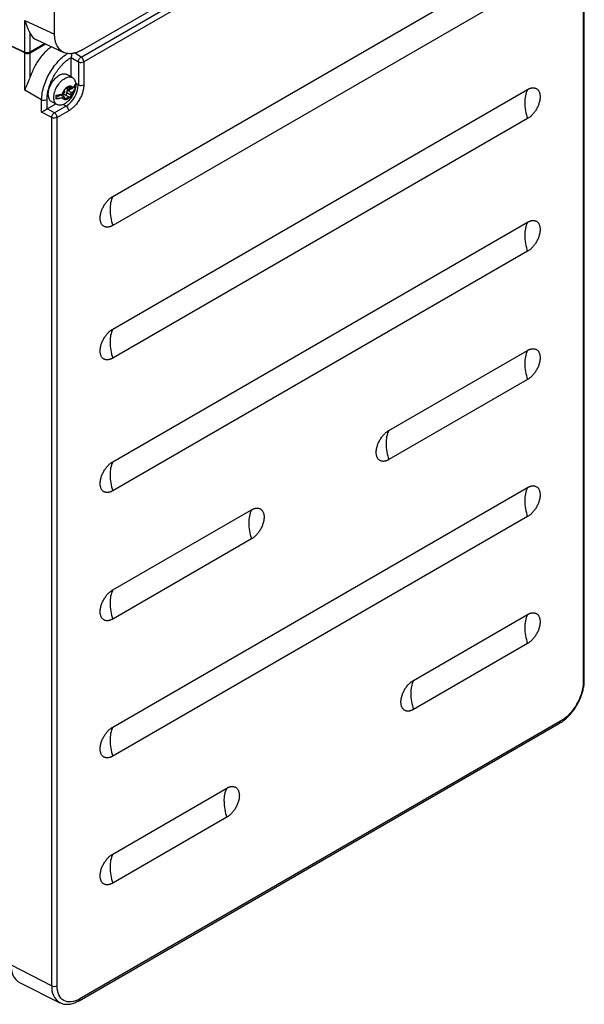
# Model space of a CAD drawing. Header units: millimetres. Extents: x 185.5 to 214.8, y 173.6 to 227.8.
# Tile 4 of 16: x 200.2 to 214.7, y 173.6 to 198.9. Entities that reach past the tile are written whole.
import ezdxf

# ---------------------------------------------------------------- set-up
doc = ezdxf.new("R2010")
doc.units = ezdxf.units.MM

msp = doc.modelspace()

# ---------------------------------------------------------------- linework, layer by layer
at = {"color": 7, "linetype": 'Continuous', "lineweight": 25}
for p, q in [((201.111, 198.514), (201.111, 208.877)), ((201.796, 197.922), (213.966, 204.946)), ((214.033, 204.826), (201.863, 197.802)), ((214.749, 181.885), (214.749, 204.225)), ((214.72, 204.184), (214.72, 181.844)), ((202.609, 194.338), (213.286, 200.501)), ((201.817, 198.106), (204.768, 199.809)), ((213.286, 199.752), (202.609, 193.59)), ((200.348, 198.866), (201.111, 198.514)), ((200.348, 198.051), (200.348, 198.866)), ((200.486, 198.057), (200.486, 198.525)), ((200.653, 198.362), (201.345, 198.042)), ((199.957, 198.231), (200.348, 198.051)), ((200.346, 198.029), (199.996, 198.201)), ((200.484, 198.033), (200.875, 198.259)), ((200.486, 198.057), (200.854, 198.269)), ((200.346, 197.069), (200.346, 198.029)), ((200.484, 197.414), (200.484, 198.033)), ((201.541, 197.411), (201.541, 197.915)), ((201.542, 197.915), (201.723, 197.801)), ((201.723, 197.801), (201.723, 197.207)), ((201.863, 197.802), (201.863, 197.208)), ((201.573, 197.393), (201.43, 197.475)), ((201.459, 197.059), (201.54, 197.106)), ((201.482, 197.088), (201.461, 197.1)), ((201.542, 197.105), (201.581, 197.127)), ((201.583, 197.131), (201.612, 197.148)), ((201.612, 197.175), (201.612, 197.148)), ((201.612, 197.148), (201.644, 197.129)), ((200.778, 196.82), (200.346, 197.069)), ((201.149, 196.88), (201.27, 196.95)), ((201.318, 196.976), (201.357, 196.998)), ((201.357, 196.9), (201.318, 196.878)), ((201.485, 196.889), (201.379, 196.95)), ((201.426, 197.009), (201.532, 196.948)), ((201.581, 197.029), (201.542, 197.007)), ((202.609, 190.925), (213.286, 197.087)), ((200.778, 196.506), (200.778, 196.82)), ((200.917, 196.589), (200.916, 196.822)), ((200.917, 196.589), (201.141, 196.718)), ((201.107, 196.489), (200.918, 196.589)), ((201.03, 196.783), (201.174, 196.7)), ((201.408, 196.663), (201.107, 196.489)), ((201.038, 196.365), (200.778, 196.506)), ((201.038, 174.025), (201.038, 196.365)), ((201.478, 196.541), (201.176, 196.367)), ((201.176, 174.028), (201.176, 196.367)), ((213.286, 196.339), (202.609, 190.176)), ((202.609, 187.511), (213.286, 193.674)), ((213.286, 192.925), (202.609, 186.763)), ((209.716, 188.313), (213.286, 190.374)), ((213.286, 189.626), (209.716, 187.565)), ((202.609, 180.684), (213.286, 186.846)), ((202.609, 184.212), (206.18, 186.273)), ((213.286, 186.098), (202.609, 179.936)), ((206.18, 185.524), (202.609, 183.463)), ((210.352, 181.886), (213.286, 183.58)), ((213.286, 182.831), (210.352, 181.138)), ((201.74, 173.644), (214.114, 180.786)), ((214.135, 180.832), (201.761, 173.69)), ((202.609, 177.417), (205.544, 179.111)), ((205.544, 178.363), (202.609, 176.669)), ((199.996, 174.567), (201.038, 174.025)), ((200.222, 174.099), (201.248, 173.592))]:
    msp.add_line(p, q, dxfattribs=at)
at = {"color": 8, "linetype": 'Continuous', "lineweight": 25}
for p, q in [((201.796, 197.922), (201.623, 198.029)), ((201.532, 197.152), (201.503, 197.169)), ((201.723, 197.207), (201.649, 197.249)), ((201.369, 196.875), (201.414, 196.848)), ((201.336, 196.707), (201.408, 196.663))]:
    msp.add_line(p, q, dxfattribs=at)
at = {"color": 7, "linetype": 'Continuous', "lineweight": 25}
for centre, radius, start, end in [((201.04, 197.238), 0.683, 302.6023, 357.3977), ((201.792, 197.345), 0.154, 243.24, 297.3371), ((213.946, 196.773), 0.731, 154.5377, 181.5151), ((201.324, 196.534), 0.154, 2.6492, 56.7734), ((214.582, 196.773), 1.367, 180.8094, 198.5278), ((203.269, 194.024), 0.731, 154.5377, 181.5151), ((203.905, 194.024), 1.367, 180.8094, 198.5278), ((213.946, 193.359), 0.731, 154.5377, 181.5151), ((214.582, 193.359), 1.367, 180.8094, 198.5278), ((203.269, 190.611), 0.731, 154.5377, 181.5151), ((203.905, 190.611), 1.367, 180.8094, 198.5278), ((213.946, 190.06), 0.731, 154.5377, 181.5151), ((214.582, 190.06), 1.367, 180.8094, 198.5278), ((210.375, 187.999), 0.731, 154.5377, 181.5151), ((211.012, 187.999), 1.367, 180.8094, 198.5278), ((203.269, 187.197), 0.731, 154.5377, 181.5151), ((203.905, 187.197), 1.367, 180.8094, 198.5278), ((213.946, 186.532), 0.731, 154.5377, 181.5151), ((214.582, 186.532), 1.367, 180.8094, 198.5278), ((206.84, 185.959), 0.731, 154.5377, 181.5151), ((207.476, 185.959), 1.367, 180.8094, 198.5278), ((203.269, 183.898), 0.731, 154.5377, 181.5151), ((203.905, 183.898), 1.367, 180.8094, 198.5278), ((213.946, 183.266), 0.731, 154.5377, 181.5151), ((214.582, 183.266), 1.367, 180.8094, 198.5278), ((211.012, 181.572), 0.731, 154.5377, 181.5151), ((214.699, 181.889), 0.0495, 293.8727, 354.792), ((211.648, 181.572), 1.367, 180.8094, 198.5278), ((203.269, 180.37), 0.731, 154.5377, 181.5151), ((214.086, 180.826), 0.0496, 305.1961, 6.1113), ((203.905, 180.37), 1.367, 180.8094, 198.5278), ((206.203, 178.797), 0.731, 154.5377, 181.5151), ((206.84, 178.797), 1.367, 180.8094, 198.5278), ((203.269, 177.103), 0.731, 154.5377, 181.5151), ((203.905, 177.103), 1.367, 180.8094, 198.5278), ((200.478, 174.512), 0.486, 173.4203, 238.1464), ((201.105, 174.165), 0.155, 244.4764, 297.2553)]:
    msp.add_arc(centre, radius, start, end, dxfattribs=at)
at = {"color": 8, "linetype": 'Continuous', "lineweight": 25}
for centre, radius, start, end in [((201.487, 173.974), 0.451, 173.466, 237.6227), ((201.711, 173.685), 0.0498, 306.0233, 6.0378)]:
    msp.add_arc(centre, radius, start, end, dxfattribs=at)
at = {"color": 7, "linetype": 'Continuous', "lineweight": 25}
for points, knots in [([(200.348, 198.866), (200.35, 198.86), (200.354, 198.844), (200.364, 198.811), (200.378, 198.767), (200.395, 198.721), (200.413, 198.676), (200.432, 198.634), (200.449, 198.599), (200.463, 198.57), (200.475, 198.546), (200.482, 198.532), (200.486, 198.525)], [0, 0, 0, 0, 0.04349, 0.124781, 0.249884, 0.38447, 0.500097, 0.629884, 0.749612, 0.835806, 0.919211, 1, 1, 1, 1]), ([(200.486, 198.525), (200.517, 198.474), (200.562, 198.402), (200.636, 198.378), (200.657, 198.37)], [0, 0, 0, 0, 0.712174, 1, 1, 1, 1]), ([(201.817, 198.106), (201.809, 198.101), (201.794, 198.093), (201.771, 198.081), (201.748, 198.07), (201.726, 198.06), (201.704, 198.051), (201.682, 198.043), (201.66, 198.035), (201.639, 198.029), (201.618, 198.024), (201.597, 198.019), (201.577, 198.015), (201.518, 198.007), (201.426, 198.009), (201.314, 198.05), (201.223, 198.127), (201.173, 198.21), (201.148, 198.274), (201.137, 198.309), (201.127, 198.346), (201.12, 198.385), (201.115, 198.426), (201.112, 198.469), (201.111, 198.499), (201.111, 198.514)], [0, 0, 0, 0, 0.020819, 0.041493, 0.062023, 0.08241, 0.102652, 0.12275, 0.142705, 0.162516, 0.182183, 0.201707, 0.221087, 0.240324, 0.37109, 0.50001, 0.628926, 0.759696, 0.792757, 0.826241, 0.860147, 0.894475, 0.929227, 0.964402, 1, 1, 1, 1]), ([(201.035, 198.185), (201.01, 198.17), (200.915, 198.11), (200.762, 197.938), (200.591, 197.69), (200.52, 197.506), (200.484, 197.414)], [0, 0, 0, 0, 0.103508, 0.401872, 0.699341, 1, 1, 1, 1]), ([(200.346, 198.029), (200.349, 198.028), (200.353, 198.026), (200.361, 198.023), (200.369, 198.021), (200.38, 198.018), (200.396, 198.016), (200.416, 198.015), (200.436, 198.017), (200.454, 198.021), (200.47, 198.026), (200.479, 198.031), (200.484, 198.033)], [0, 0, 0, 0, 0.060417, 0.12037, 0.180365, 0.240911, 0.370376, 0.500177, 0.629624, 0.759409, 0.879618, 1, 1, 1, 1]), ([(200.348, 198.051), (200.351, 198.049), (200.356, 198.047), (200.365, 198.044), (200.373, 198.042), (200.381, 198.041), (200.389, 198.04), (200.397, 198.039), (200.404, 198.038), (200.411, 198.038), (200.422, 198.039), (200.437, 198.04), (200.456, 198.044), (200.472, 198.05), (200.481, 198.054), (200.486, 198.057)], [0, 0, 0, 0, 0.069317, 0.135209, 0.197674, 0.256714, 0.312327, 0.364513, 0.413273, 0.458605, 0.500511, 0.630175, 0.756638, 0.87991, 1, 1, 1, 1]), ([(200.916, 196.822), (200.916, 196.83), (200.916, 196.847), (200.917, 196.873), (200.919, 196.899), (200.921, 196.925), (200.925, 196.952), (200.929, 196.979), (200.935, 197.015), (200.945, 197.059), (200.957, 197.106), (200.969, 197.147), (200.981, 197.185), (200.995, 197.224), (201.01, 197.263), (201.032, 197.315), (201.063, 197.379), (201.104, 197.454), (201.149, 197.527), (201.198, 197.597), (201.25, 197.663), (201.296, 197.714), (201.333, 197.753), (201.371, 197.79), (201.406, 197.82), (201.445, 197.851), (201.477, 197.873), (201.511, 197.896), (201.532, 197.909), (201.541, 197.915)], [0, 0, 0, 0, 0.0219677, 0.0439449, 0.0659276, 0.0879119, 0.1098943, 0.1318715, 0.1542448, 0.1974665, 0.237988, 0.2637695, 0.2952315, 0.3266927, 0.3566067, 0.3867475, 0.4482661, 0.5097778, 0.5714193, 0.6322845, 0.6935982, 0.7549117, 0.7857276, 0.8159453, 0.8756676, 0.8949406, 0.9363169, 0.971781, 1, 1, 1, 1]), ([(201.543, 198.013), (201.543, 198.008), (201.544, 197.997), (201.543, 197.977), (201.543, 197.956), (201.542, 197.934), (201.542, 197.921), (201.542, 197.915)], [0, 0, 0, 0, 0.154517, 0.375164, 0.57724, 0.791066, 1, 1, 1, 1]), ([(201.723, 197.801), (201.723, 197.822), (201.732, 197.847), (201.759, 197.892), (201.778, 197.911), (201.796, 197.922)], [0, 0, 0, 0, 0.5, 0.5, 1, 1, 1, 1]), ([(201.863, 197.802), (201.863, 197.804), (201.862, 197.81), (201.861, 197.819), (201.859, 197.828), (201.857, 197.838), (201.853, 197.848), (201.849, 197.858), (201.842, 197.871), (201.833, 197.886), (201.822, 197.9), (201.809, 197.912), (201.801, 197.918), (201.796, 197.922)], [0, 0, 0, 0, 0.067513, 0.134507, 0.202252, 0.271874, 0.344304, 0.420265, 0.500265, 0.621247, 0.759446, 0.863499, 1, 1, 1, 1]), ([(201.723, 197.801), (201.725, 197.8), (201.729, 197.797), (201.737, 197.794), (201.745, 197.791), (201.755, 197.789), (201.764, 197.787), (201.774, 197.786), (201.781, 197.785), (201.787, 197.785), (201.79, 197.785), (201.791, 197.785), (201.792, 197.785), (201.792, 197.785), (201.793, 197.785), (201.793, 197.785), (201.793, 197.785), (201.793, 197.785), (201.793, 197.785), (201.793, 197.785), (201.793, 197.785), (201.793, 197.785), (201.793, 197.785), (201.793, 197.785), (201.793, 197.785), (201.793, 197.785), (201.793, 197.785), (201.793, 197.785), (201.793, 197.785), (201.793, 197.785), (201.793, 197.785), (201.793, 197.785), (201.793, 197.785), (201.793, 197.785), (201.793, 197.785), (201.793, 197.785), (201.793, 197.785), (201.793, 197.785), (201.793, 197.785), (201.793, 197.785), (201.793, 197.785), (201.793, 197.785), (201.793, 197.785), (201.793, 197.785), (201.793, 197.785), (201.793, 197.785), (201.793, 197.785), (201.793, 197.785), (201.793, 197.785), (201.793, 197.785), (201.793, 197.785), (201.793, 197.785), (201.793, 197.785), (201.793, 197.785), (201.793, 197.785), (201.793, 197.785), (201.793, 197.785), (201.793, 197.785), (201.793, 197.785)], [0, 0, 0, 0, 0.12011, 0.240219, 0.360329, 0.480438, 0.663238, 0.737497, 0.868383, 0.934145, 0.967067, 0.983533, 0.991766, 0.995883, 0.995947, 0.996012, 0.996076, 0.99614, 0.996205, 0.996269, 0.996333, 0.996398, 0.996462, 0.996526, 0.996591, 0.996655, 0.996719, 0.996784, 0.996848, 0.996912, 0.996977, 0.997041, 0.997105, 0.99717, 0.997234, 0.997298, 0.997363, 0.997427, 0.997491, 0.997556, 0.99762, 0.997684, 0.997749, 0.997813, 0.997877, 0.997942, 0.998006, 0.99807, 0.998135, 0.998199, 0.998263, 0.998328, 0.998392, 0.998456, 0.99852, 0.998585, 0.998649, 1, 1, 1, 1]), ([(200.346, 197.069), (200.349, 197.075), (200.353, 197.089), (200.361, 197.109), (200.37, 197.131), (200.379, 197.153), (200.389, 197.177), (200.4, 197.201), (200.414, 197.234), (200.43, 197.272), (200.447, 197.313), (200.461, 197.349), (200.473, 197.382), (200.48, 197.404), (200.484, 197.414)], [0, 0, 0, 0, 0.066684, 0.13496, 0.204828, 0.27629, 0.349345, 0.423995, 0.500239, 0.637312, 0.749617, 0.839325, 0.922768, 1, 1, 1, 1]), ([(200.947, 196.966), (200.952, 197.011), (200.96, 197.101), (201.026, 197.248), (201.119, 197.374), (201.23, 197.463), (201.343, 197.505), (201.401, 197.485), (201.43, 197.475)], [0, 0, 0, 0, 0.166685, 0.333371, 0.500056, 0.666741, 0.833426, 1, 1, 1, 1]), ([(201.091, 196.883), (201.091, 196.926), (201.098, 196.973), (201.126, 197.068), (201.147, 197.116), (201.2, 197.207), (201.231, 197.249), (201.299, 197.322), (201.336, 197.352), (201.373, 197.373)], [0, 0, 0, 0, 0.25, 0.25, 0.5, 0.5, 0.75, 0.75, 1, 1, 1, 1]), ([(201.373, 197.373), (201.41, 197.394), (201.447, 197.407), (201.516, 197.414), (201.547, 197.408), (201.6, 197.378), (201.62, 197.353), (201.649, 197.291), (201.656, 197.252), (201.656, 197.209)], [0, 0, 0, 0, 0.25, 0.25, 0.5, 0.5, 0.75, 0.75, 1, 1, 1, 1]), ([(201.656, 197.209), (201.656, 197.167), (201.649, 197.12), (201.62, 197.024), (201.6, 196.976), (201.547, 196.885), (201.516, 196.843), (201.447, 196.771), (201.41, 196.741), (201.373, 196.72)], [0, 0, 0, 0, 0.25, 0.25, 0.5, 0.5, 0.75, 0.75, 1, 1, 1, 1]), ([(201.373, 197.09), (201.374, 197.092), (201.375, 197.096), (201.379, 197.102), (201.384, 197.107), (201.387, 197.109), (201.389, 197.11)], [0, 0, 0, 0, 0.254298, 0.500284, 0.746115, 1, 1, 1, 1]), ([(201.389, 197.11), (201.392, 197.114), (201.398, 197.121), (201.408, 197.131), (201.418, 197.14), (201.428, 197.148), (201.439, 197.155), (201.446, 197.16), (201.449, 197.162)], [0, 0, 0, 0, 0.168848, 0.335331, 0.500546, 0.665629, 0.831733, 1, 1, 1, 1]), ([(201.389, 197.11), (201.39, 197.111), (201.393, 197.114), (201.398, 197.116), (201.403, 197.118), (201.409, 197.118), (201.412, 197.116), (201.414, 197.115)], [0, 0, 0, 0, 0.1668899, 0.3320963, 0.5003119, 0.7494138, 1, 1, 1, 1]), ([(201.414, 197.115), (201.415, 197.115), (201.418, 197.113), (201.421, 197.112), (201.426, 197.111), (201.432, 197.112), (201.44, 197.113), (201.449, 197.118), (201.459, 197.125), (201.469, 197.134), (201.478, 197.144), (201.482, 197.152), (201.485, 197.156)], [0, 0, 0, 0, 0.062799, 0.125001, 0.187262, 0.250239, 0.374965, 0.500158, 0.624883, 0.750076, 0.874919, 1, 1, 1, 1]), ([(201.461, 197.1), (201.448, 197.089), (201.437, 197.073), (201.424, 197.039), (201.422, 197.021), (201.426, 197.009)], [0, 0, 0, 0, 0.5, 0.5, 1, 1, 1, 1]), ([(201.449, 197.162), (201.453, 197.164), (201.46, 197.168), (201.47, 197.172), (201.481, 197.176), (201.491, 197.178), (201.501, 197.18), (201.507, 197.18), (201.51, 197.181)], [0, 0, 0, 0, 0.168267, 0.334371, 0.499454, 0.664669, 0.831152, 1, 1, 1, 1]), ([(201.863, 197.208), (201.863, 197.203), (201.863, 197.192), (201.862, 197.175), (201.86, 197.158), (201.859, 197.141), (201.855, 197.114), (201.848, 197.077), (201.836, 197.028), (201.82, 196.979), (201.794, 196.911), (201.752, 196.828), (201.7, 196.75), (201.655, 196.693), (201.62, 196.654), (201.584, 196.62), (201.552, 196.592), (201.525, 196.572), (201.501, 196.555), (201.486, 196.546), (201.478, 196.541)], [0, 0, 0, 0, 0.023334, 0.046627, 0.069908, 0.093211, 0.116565, 0.178298, 0.240092, 0.304399, 0.368768, 0.500006, 0.631244, 0.695551, 0.759919, 0.821652, 0.883446, 0.922308, 0.961111, 1, 1, 1, 1]), ([(201.482, 197.088), (201.491, 197.095), (201.498, 197.106), (201.505, 197.129), (201.505, 197.139), (201.5, 197.146)], [0, 0, 0, 0, 0.5, 0.5, 1, 1, 1, 1]), ([(201.485, 197.156), (201.486, 197.158), (201.488, 197.161), (201.491, 197.165), (201.495, 197.17), (201.499, 197.174), (201.503, 197.177), (201.505, 197.178)], [0, 0, 0, 0, 0.166598, 0.332302, 0.500208, 0.749373, 1, 1, 1, 1]), ([(201.51, 197.181), (201.512, 197.181), (201.515, 197.182), (201.519, 197.182), (201.523, 197.181), (201.525, 197.18), (201.526, 197.179)], [0, 0, 0, 0, 0.253885, 0.499716, 0.745702, 1, 1, 1, 1]), ([(201.526, 197.179), (201.529, 197.178), (201.534, 197.177), (201.541, 197.175), (201.548, 197.171), (201.554, 197.167), (201.561, 197.161), (201.568, 197.152), (201.576, 197.141), (201.579, 197.132), (201.581, 197.127)], [0, 0, 0, 0, 0.099828, 0.199319, 0.298904, 0.399016, 0.500082, 0.666075, 0.832083, 1, 1, 1, 1]), ([(201.526, 197.179), (201.527, 197.178), (201.529, 197.176), (201.531, 197.173), (201.533, 197.168), (201.533, 197.161), (201.532, 197.155), (201.532, 197.152)], [0, 0, 0, 0, 0.16689, 0.332096, 0.500312, 0.749414, 1, 1, 1, 1]), ([(201.532, 197.152), (201.531, 197.149), (201.53, 197.144), (201.53, 197.137), (201.53, 197.13), (201.531, 197.121), (201.534, 197.112), (201.539, 197.107), (201.542, 197.105)], [0, 0, 0, 0, 0.125564, 0.249477, 0.373768, 0.500448, 0.749481, 1, 1, 1, 1]), ([(201.581, 197.127), (201.585, 197.131), (201.593, 197.14), (201.603, 197.153), (201.613, 197.167), (201.622, 197.18), (201.631, 197.195), (201.638, 197.209), (201.642, 197.218), (201.644, 197.223)], [0, 0, 0, 0, 0.140227, 0.28133, 0.423309, 0.566165, 0.709898, 0.854509, 1, 1, 1, 1]), ([(201.644, 197.129), (201.642, 197.123), (201.638, 197.113), (201.631, 197.099), (201.622, 197.084), (201.613, 197.07), (201.603, 197.056), (201.593, 197.042), (201.585, 197.034), (201.581, 197.029)], [0, 0, 0, 0, 0.145491, 0.290102, 0.433835, 0.576691, 0.71867, 0.859773, 1, 1, 1, 1]), ([(201.644, 197.223), (201.644, 197.217), (201.645, 197.203), (201.646, 197.184), (201.646, 197.165), (201.645, 197.147), (201.644, 197.135), (201.644, 197.129)], [0, 0, 0, 0, 0.200105, 0.400053, 0.599947, 0.799895, 1, 1, 1, 1]), ([(213.286, 197.087), (213.292, 197.09), (213.302, 197.096), (213.317, 197.103), (213.332, 197.11), (213.347, 197.116), (213.362, 197.121), (213.377, 197.125), (213.391, 197.128), (213.411, 197.131), (213.436, 197.132), (213.464, 197.129), (213.491, 197.122), (213.516, 197.11), (213.538, 197.095), (213.558, 197.075), (213.575, 197.052), (213.588, 197.026), (213.598, 196.997), (213.605, 196.967), (213.61, 196.935), (213.61, 196.912), (213.61, 196.9)], [0, 0, 0, 0, 0.030233, 0.060268, 0.090169, 0.120005, 0.149844, 0.179752, 0.209798, 0.240047, 0.304323, 0.368671, 0.434315, 0.500032, 0.565676, 0.631394, 0.695669, 0.760018, 0.82027, 0.879991, 0.939721, 1, 1, 1, 1]), ([(201.03, 196.782), (201.03, 196.782), (201, 196.788), (200.962, 196.849), (200.952, 196.927), (200.947, 196.966)], [0, 0, 0, 0, 0.000335, 0.500167, 1, 1, 1, 1]), ([(201.373, 196.72), (201.336, 196.698), (201.299, 196.685), (201.231, 196.679), (201.2, 196.685), (201.147, 196.715), (201.126, 196.739), (201.098, 196.802), (201.091, 196.84), (201.091, 196.883)], [0, 0, 0, 0, 0.25, 0.25, 0.5, 0.5, 0.75, 0.75, 1, 1, 1, 1]), ([(201.149, 196.938), (201.157, 196.939), (201.174, 196.941), (201.2, 196.946), (201.224, 196.951), (201.249, 196.956), (201.272, 196.962), (201.296, 196.969), (201.311, 196.973), (201.318, 196.976)], [0, 0, 0, 0, 0.145491, 0.290102, 0.433835, 0.576691, 0.71867, 0.859773, 1, 1, 1, 1]), ([(201.149, 196.843), (201.149, 196.849), (201.15, 196.861), (201.151, 196.879), (201.151, 196.898), (201.15, 196.918), (201.149, 196.931), (201.149, 196.938)], [0, 0, 0, 0, 0.200105, 0.400053, 0.599947, 0.799895, 1, 1, 1, 1]), ([(201.318, 196.878), (201.311, 196.875), (201.296, 196.871), (201.272, 196.865), (201.249, 196.859), (201.224, 196.854), (201.2, 196.85), (201.174, 196.846), (201.157, 196.844), (201.149, 196.843)], [0, 0, 0, 0, 0.140227, 0.28133, 0.423309, 0.566165, 0.709898, 0.854509, 1, 1, 1, 1]), ([(201.379, 196.95), (201.37, 196.956), (201.357, 196.955), (201.33, 196.94), (201.317, 196.926), (201.308, 196.91)], [0, 0, 0, 0, 0.5, 0.5, 1, 1, 1, 1]), ([(201.318, 196.976), (201.319, 196.979), (201.321, 196.987), (201.325, 196.999), (201.329, 197.011), (201.334, 197.023), (201.34, 197.037), (201.349, 197.054), (201.36, 197.073), (201.368, 197.084), (201.373, 197.09)], [0, 0, 0, 0, 0.101107, 0.201259, 0.300867, 0.40034, 0.500082, 0.667898, 0.833871, 1, 1, 1, 1]), ([(201.373, 196.826), (201.37, 196.826), (201.365, 196.827), (201.358, 196.83), (201.351, 196.833), (201.345, 196.838), (201.338, 196.844), (201.331, 196.852), (201.323, 196.864), (201.32, 196.873), (201.318, 196.878)], [0, 0, 0, 0, 0.099828, 0.199319, 0.298904, 0.399016, 0.500082, 0.666075, 0.832083, 1, 1, 1, 1]), ([(201.367, 197.057), (201.369, 197.049), (201.37, 197.04), (201.366, 197.019), (201.362, 197.008), (201.357, 196.998)], [0, 0, 0, 0, 0.5, 0.5, 1, 1, 1, 1]), ([(201.367, 196.853), (201.368, 196.855), (201.369, 196.86), (201.369, 196.868), (201.369, 196.875), (201.368, 196.883), (201.365, 196.893), (201.36, 196.898), (201.357, 196.9)], [0, 0, 0, 0, 0.125564, 0.249477, 0.373768, 0.500448, 0.749481, 1, 1, 1, 1]), ([(201.367, 197.057), (201.367, 197.058), (201.366, 197.061), (201.366, 197.065), (201.366, 197.07), (201.367, 197.076), (201.369, 197.081), (201.37, 197.084)], [0, 0, 0, 0, 0.166598, 0.332302, 0.500208, 0.749373, 1, 1, 1, 1]), ([(201.373, 196.826), (201.372, 196.826), (201.37, 196.828), (201.368, 196.832), (201.366, 196.837), (201.366, 196.844), (201.367, 196.85), (201.367, 196.853)], [0, 0, 0, 0, 0.16689, 0.332096, 0.500312, 0.749414, 1, 1, 1, 1]), ([(201.379, 196.95), (201.38, 196.95), (201.382, 196.949), (201.385, 196.948), (201.389, 196.948), (201.393, 196.949), (201.397, 196.951), (201.399, 196.952)], [0, 0, 0, 0, 0.166598, 0.332302, 0.500208, 0.749373, 1, 1, 1, 1]), ([(201.449, 196.843), (201.446, 196.841), (201.439, 196.837), (201.428, 196.832), (201.418, 196.829), (201.408, 196.826), (201.398, 196.825), (201.392, 196.824), (201.389, 196.824)], [0, 0, 0, 0, 0.168267, 0.334371, 0.499454, 0.664669, 0.831152, 1, 1, 1, 1]), ([(201.414, 196.848), (201.413, 196.847), (201.411, 196.844), (201.408, 196.839), (201.404, 196.835), (201.399, 196.83), (201.396, 196.828), (201.394, 196.827)], [0, 0, 0, 0, 0.166598, 0.332302, 0.500208, 0.749373, 1, 1, 1, 1]), ([(201.399, 196.952), (201.401, 196.953), (201.403, 196.955), (201.408, 196.958), (201.412, 196.963), (201.417, 196.97), (201.422, 196.978), (201.425, 196.986), (201.427, 196.995), (201.427, 197.002), (201.426, 197.007), (201.426, 197.009)], [0, 0, 0, 0, 0.083068, 0.165796, 0.250191, 0.373709, 0.500115, 0.623629, 0.750035, 0.874284, 1, 1, 1, 1]), ([(201.485, 196.889), (201.484, 196.89), (201.481, 196.891), (201.477, 196.893), (201.473, 196.893), (201.467, 196.893), (201.459, 196.891), (201.449, 196.887), (201.44, 196.88), (201.43, 196.871), (201.421, 196.86), (201.416, 196.852), (201.414, 196.848)], [0, 0, 0, 0, 0.062799, 0.125001, 0.187262, 0.250239, 0.374965, 0.500158, 0.624883, 0.750076, 0.874919, 1, 1, 1, 1]), ([(201.51, 196.894), (201.507, 196.891), (201.501, 196.884), (201.491, 196.874), (201.481, 196.865), (201.47, 196.857), (201.46, 196.849), (201.453, 196.845), (201.449, 196.843)], [0, 0, 0, 0, 0.168848, 0.335331, 0.500546, 0.665629, 0.831733, 1, 1, 1, 1]), ([(201.505, 196.891), (201.504, 196.89), (201.501, 196.889), (201.498, 196.888), (201.494, 196.887), (201.489, 196.887), (201.486, 196.889), (201.485, 196.889)], [0, 0, 0, 0, 0.166598, 0.332302, 0.500208, 0.749373, 1, 1, 1, 1]), ([(201.526, 196.914), (201.525, 196.912), (201.523, 196.909), (201.519, 196.903), (201.515, 196.898), (201.512, 196.896), (201.51, 196.894)], [0, 0, 0, 0, 0.254298, 0.500284, 0.746115, 1, 1, 1, 1]), ([(201.581, 197.029), (201.58, 197.025), (201.578, 197.017), (201.574, 197.005), (201.57, 196.993), (201.565, 196.982), (201.559, 196.967), (201.55, 196.951), (201.539, 196.932), (201.531, 196.92), (201.526, 196.914)], [0, 0, 0, 0, 0.101107, 0.201259, 0.300867, 0.40034, 0.500082, 0.667898, 0.833871, 1, 1, 1, 1]), ([(201.532, 196.948), (201.532, 196.946), (201.533, 196.943), (201.533, 196.938), (201.532, 196.931), (201.531, 196.923), (201.528, 196.917), (201.526, 196.914)], [0, 0, 0, 0, 0.16689, 0.332096, 0.500312, 0.749414, 1, 1, 1, 1]), ([(201.532, 196.948), (201.53, 196.955), (201.529, 196.965), (201.533, 196.985), (201.536, 196.996), (201.542, 197.007)], [0, 0, 0, 0, 0.5, 0.5, 1, 1, 1, 1]), ([(213.61, 196.9), (213.61, 196.894), (213.61, 196.882), (213.609, 196.864), (213.607, 196.845), (213.605, 196.827), (213.602, 196.808), (213.598, 196.788), (213.593, 196.769), (213.586, 196.742), (213.575, 196.707), (213.558, 196.664), (213.538, 196.622), (213.516, 196.58), (213.491, 196.54), (213.464, 196.502), (213.436, 196.466), (213.407, 196.434), (213.377, 196.405), (213.347, 196.38), (213.317, 196.357), (213.297, 196.345), (213.286, 196.339)], [0, 0, 0, 0, 0.030233, 0.060268, 0.090169, 0.120005, 0.149844, 0.179752, 0.209798, 0.240047, 0.304323, 0.368671, 0.434315, 0.500032, 0.565676, 0.631394, 0.695669, 0.760018, 0.82027, 0.879991, 0.939721, 1, 1, 1, 1]), ([(200.916, 196.822), (200.898, 196.811), (200.873, 196.805), (200.822, 196.804), (200.797, 196.81), (200.778, 196.82)], [0, 0, 0, 0, 0.5, 0.5, 1, 1, 1, 1]), ([(201.389, 196.824), (201.387, 196.824), (201.384, 196.823), (201.379, 196.823), (201.375, 196.824), (201.374, 196.825), (201.373, 196.826)], [0, 0, 0, 0, 0.253885, 0.499716, 0.745702, 1, 1, 1, 1]), ([(200.778, 196.506), (200.78, 196.507), (200.785, 196.509), (200.792, 196.513), (200.798, 196.517), (200.804, 196.52), (200.813, 196.526), (200.828, 196.534), (200.847, 196.546), (200.867, 196.557), (200.883, 196.568), (200.896, 196.576), (200.907, 196.582), (200.913, 196.586), (200.916, 196.588)], [0, 0, 0, 0, 0.0700149, 0.132482, 0.1874021, 0.2347766, 0.274608, 0.4235681, 0.5512811, 0.6807251, 0.7963168, 0.8667062, 0.9343279, 1, 1, 1, 1]), ([(201.038, 196.365), (201.039, 196.386), (201.046, 196.412), (201.072, 196.458), (201.089, 196.478), (201.107, 196.489)], [0, 0, 0, 0, 0.5, 0.5, 1, 1, 1, 1]), ([(201.176, 196.367), (201.158, 196.357), (201.133, 196.351), (201.083, 196.35), (201.057, 196.355), (201.038, 196.365)], [0, 0, 0, 0, 0.5, 0.5, 1, 1, 1, 1]), ([(201.176, 196.367), (201.176, 196.37), (201.176, 196.375), (201.175, 196.382), (201.174, 196.389), (201.173, 196.395), (201.17, 196.404), (201.165, 196.418), (201.159, 196.43), (201.156, 196.436)], [0, 0, 0, 0, 0.121961, 0.231021, 0.327179, 0.410432, 0.480777, 0.740516, 1, 1, 1, 1]), ([(202.285, 193.777), (202.285, 193.783), (202.285, 193.795), (202.286, 193.813), (202.288, 193.832), (202.291, 193.85), (202.294, 193.869), (202.298, 193.889), (202.302, 193.908), (202.31, 193.935), (202.321, 193.97), (202.338, 194.013), (202.357, 194.055), (202.38, 194.097), (202.404, 194.137), (202.431, 194.175), (202.46, 194.211), (202.489, 194.243), (202.519, 194.272), (202.548, 194.297), (202.579, 194.32), (202.599, 194.332), (202.609, 194.338)], [0, 0, 0, 0, 0.030233, 0.060268, 0.090169, 0.120005, 0.149844, 0.179752, 0.209798, 0.240047, 0.304323, 0.368671, 0.434315, 0.500032, 0.565676, 0.631394, 0.695669, 0.760018, 0.82027, 0.879991, 0.939721, 1, 1, 1, 1]), ([(202.609, 193.59), (202.604, 193.587), (202.594, 193.581), (202.579, 193.574), (202.563, 193.567), (202.548, 193.561), (202.534, 193.556), (202.519, 193.552), (202.504, 193.549), (202.484, 193.546), (202.46, 193.545), (202.431, 193.548), (202.404, 193.555), (202.38, 193.567), (202.357, 193.582), (202.338, 193.602), (202.321, 193.625), (202.308, 193.651), (202.297, 193.68), (202.29, 193.71), (202.286, 193.742), (202.285, 193.765), (202.285, 193.777)], [0, 0, 0, 0, 0.030233, 0.060268, 0.090169, 0.120005, 0.149844, 0.179752, 0.209798, 0.240047, 0.304323, 0.368671, 0.434315, 0.500032, 0.565676, 0.631394, 0.695669, 0.760018, 0.82027, 0.879991, 0.939721, 1, 1, 1, 1]), ([(213.286, 193.674), (213.292, 193.676), (213.302, 193.682), (213.317, 193.69), (213.332, 193.696), (213.347, 193.702), (213.362, 193.707), (213.377, 193.711), (213.391, 193.714), (213.411, 193.717), (213.436, 193.718), (213.464, 193.716), (213.491, 193.708), (213.516, 193.697), (213.538, 193.681), (213.558, 193.661), (213.575, 193.638), (213.588, 193.612), (213.598, 193.584), (213.605, 193.554), (213.61, 193.521), (213.61, 193.498), (213.61, 193.486)], [0, 0, 0, 0, 0.030233, 0.060268, 0.090169, 0.120005, 0.149844, 0.179752, 0.209798, 0.240047, 0.304323, 0.368671, 0.434315, 0.500032, 0.565676, 0.631394, 0.695669, 0.760018, 0.82027, 0.879991, 0.939721, 1, 1, 1, 1]), ([(213.61, 193.486), (213.61, 193.48), (213.61, 193.468), (213.609, 193.45), (213.607, 193.432), (213.605, 193.413), (213.602, 193.394), (213.598, 193.375), (213.593, 193.355), (213.586, 193.328), (213.575, 193.293), (213.558, 193.251), (213.538, 193.208), (213.516, 193.167), (213.491, 193.126), (213.464, 193.088), (213.436, 193.053), (213.407, 193.02), (213.377, 192.992), (213.347, 192.966), (213.317, 192.944), (213.297, 192.931), (213.286, 192.925)], [0, 0, 0, 0, 0.030233, 0.060268, 0.090169, 0.120005, 0.149844, 0.179752, 0.209798, 0.240047, 0.304323, 0.368671, 0.434315, 0.500032, 0.565676, 0.631394, 0.695669, 0.760018, 0.82027, 0.879991, 0.939721, 1, 1, 1, 1]), ([(202.285, 190.363), (202.285, 190.369), (202.285, 190.381), (202.286, 190.4), (202.288, 190.418), (202.291, 190.437), (202.294, 190.456), (202.298, 190.475), (202.302, 190.495), (202.31, 190.522), (202.321, 190.557), (202.338, 190.599), (202.357, 190.641), (202.38, 190.683), (202.404, 190.723), (202.431, 190.761), (202.46, 190.797), (202.489, 190.829), (202.519, 190.858), (202.548, 190.884), (202.579, 190.906), (202.599, 190.919), (202.609, 190.925)], [0, 0, 0, 0, 0.030233, 0.060268, 0.090169, 0.120005, 0.149844, 0.179752, 0.209798, 0.240047, 0.304323, 0.368671, 0.434315, 0.500032, 0.565676, 0.631394, 0.695669, 0.760018, 0.82027, 0.879991, 0.939721, 1, 1, 1, 1]), ([(202.609, 190.176), (202.604, 190.173), (202.594, 190.168), (202.579, 190.16), (202.563, 190.153), (202.548, 190.148), (202.534, 190.143), (202.519, 190.139), (202.504, 190.136), (202.484, 190.133), (202.46, 190.131), (202.431, 190.134), (202.404, 190.141), (202.38, 190.153), (202.357, 190.169), (202.338, 190.188), (202.321, 190.212), (202.308, 190.238), (202.297, 190.266), (202.29, 190.296), (202.286, 190.329), (202.285, 190.352), (202.285, 190.363)], [0, 0, 0, 0, 0.0302333, 0.0602677, 0.0901693, 0.1200055, 0.149844, 0.1797525, 0.2097981, 0.2400472, 0.3043227, 0.3686714, 0.4343146, 0.5000325, 0.5656757, 0.6313936, 0.6956691, 0.7600178, 0.8202698, 0.8799908, 0.9397209, 1, 1, 1, 1]), ([(213.286, 190.374), (213.292, 190.377), (213.302, 190.383), (213.317, 190.39), (213.332, 190.397), (213.347, 190.403), (213.362, 190.408), (213.377, 190.412), (213.391, 190.415), (213.411, 190.418), (213.436, 190.419), (213.464, 190.416), (213.491, 190.409), (213.516, 190.398), (213.538, 190.382), (213.558, 190.362), (213.575, 190.339), (213.588, 190.313), (213.598, 190.284), (213.605, 190.254), (213.61, 190.222), (213.61, 190.199), (213.61, 190.187)], [0, 0, 0, 0, 0.030233, 0.060268, 0.090169, 0.120005, 0.149844, 0.179752, 0.209798, 0.240047, 0.304323, 0.368671, 0.434315, 0.500032, 0.565676, 0.631394, 0.695669, 0.760018, 0.82027, 0.879991, 0.939721, 1, 1, 1, 1]), ([(213.61, 190.187), (213.61, 190.181), (213.61, 190.169), (213.609, 190.151), (213.607, 190.132), (213.605, 190.114), (213.602, 190.095), (213.598, 190.075), (213.593, 190.056), (213.586, 190.029), (213.575, 189.994), (213.558, 189.951), (213.538, 189.909), (213.516, 189.867), (213.491, 189.827), (213.464, 189.789), (213.436, 189.753), (213.407, 189.721), (213.377, 189.692), (213.347, 189.667), (213.317, 189.644), (213.297, 189.632), (213.286, 189.626)], [0, 0, 0, 0, 0.030233, 0.060268, 0.090169, 0.120005, 0.149844, 0.179752, 0.209798, 0.240047, 0.304323, 0.368671, 0.434315, 0.500032, 0.565676, 0.631394, 0.695669, 0.760018, 0.82027, 0.879991, 0.939721, 1, 1, 1, 1]), ([(209.392, 187.752), (209.392, 187.758), (209.392, 187.77), (209.393, 187.788), (209.395, 187.807), (209.397, 187.825), (209.4, 187.845), (209.404, 187.864), (209.409, 187.883), (209.416, 187.91), (209.427, 187.945), (209.444, 187.988), (209.464, 188.03), (209.486, 188.072), (209.511, 188.112), (209.538, 188.15), (209.566, 188.186), (209.595, 188.218), (209.625, 188.247), (209.655, 188.272), (209.685, 188.295), (209.705, 188.307), (209.716, 188.313)], [0, 0, 0, 0, 0.030233, 0.060268, 0.090169, 0.120005, 0.149844, 0.179752, 0.209798, 0.240047, 0.304323, 0.368671, 0.434315, 0.500032, 0.565676, 0.631394, 0.695669, 0.760018, 0.82027, 0.879991, 0.939721, 1, 1, 1, 1]), ([(209.716, 187.565), (209.71, 187.562), (209.7, 187.556), (209.685, 187.549), (209.67, 187.542), (209.655, 187.536), (209.64, 187.531), (209.625, 187.527), (209.611, 187.524), (209.591, 187.521), (209.566, 187.52), (209.538, 187.523), (209.511, 187.53), (209.486, 187.542), (209.464, 187.557), (209.444, 187.577), (209.427, 187.6), (209.414, 187.626), (209.404, 187.655), (209.397, 187.685), (209.392, 187.717), (209.392, 187.74), (209.392, 187.752)], [0, 0, 0, 0, 0.030233, 0.060268, 0.090169, 0.120005, 0.149844, 0.179752, 0.209798, 0.240047, 0.304323, 0.368671, 0.434315, 0.500032, 0.565676, 0.631394, 0.695669, 0.760018, 0.82027, 0.879991, 0.939721, 1, 1, 1, 1]), ([(202.285, 186.95), (202.285, 186.956), (202.285, 186.968), (202.286, 186.986), (202.288, 187.005), (202.291, 187.023), (202.294, 187.042), (202.298, 187.062), (202.302, 187.081), (202.31, 187.108), (202.321, 187.143), (202.338, 187.186), (202.357, 187.228), (202.38, 187.27), (202.404, 187.31), (202.431, 187.348), (202.46, 187.384), (202.489, 187.416), (202.519, 187.445), (202.548, 187.47), (202.579, 187.493), (202.599, 187.505), (202.609, 187.511)], [0, 0, 0, 0, 0.0302333, 0.0602677, 0.0901693, 0.1200055, 0.149844, 0.1797525, 0.2097981, 0.2400472, 0.3043227, 0.3686714, 0.4343146, 0.5000325, 0.5656757, 0.6313936, 0.6956691, 0.7600178, 0.8202698, 0.8799908, 0.9397209, 1, 1, 1, 1]), ([(202.609, 186.763), (202.604, 186.76), (202.594, 186.754), (202.579, 186.747), (202.563, 186.74), (202.548, 186.734), (202.534, 186.729), (202.519, 186.725), (202.504, 186.722), (202.484, 186.719), (202.46, 186.718), (202.431, 186.721), (202.404, 186.728), (202.38, 186.739), (202.357, 186.755), (202.338, 186.775), (202.321, 186.798), (202.308, 186.824), (202.297, 186.853), (202.29, 186.883), (202.286, 186.915), (202.285, 186.938), (202.285, 186.95)], [0, 0, 0, 0, 0.0302333, 0.0602677, 0.0901693, 0.1200055, 0.149844, 0.1797525, 0.2097981, 0.2400472, 0.3043227, 0.3686714, 0.4343146, 0.5000325, 0.5656757, 0.6313936, 0.6956691, 0.7600178, 0.8202698, 0.8799908, 0.9397209, 1, 1, 1, 1]), ([(213.286, 186.846), (213.292, 186.849), (213.302, 186.855), (213.317, 186.863), (213.332, 186.869), (213.347, 186.875), (213.362, 186.88), (213.377, 186.884), (213.391, 186.887), (213.411, 186.89), (213.436, 186.891), (213.464, 186.888), (213.491, 186.881), (213.516, 186.87), (213.538, 186.854), (213.558, 186.834), (213.575, 186.811), (213.588, 186.785), (213.598, 186.757), (213.605, 186.726), (213.61, 186.694), (213.61, 186.671), (213.61, 186.659)], [0, 0, 0, 0, 0.030233, 0.060268, 0.090169, 0.120005, 0.149844, 0.179752, 0.209798, 0.240047, 0.304323, 0.368671, 0.434315, 0.500032, 0.565676, 0.631394, 0.695669, 0.760018, 0.82027, 0.879991, 0.939721, 1, 1, 1, 1]), ([(213.61, 186.659), (213.61, 186.653), (213.61, 186.641), (213.609, 186.623), (213.607, 186.605), (213.605, 186.586), (213.602, 186.567), (213.598, 186.548), (213.593, 186.528), (213.586, 186.501), (213.575, 186.466), (213.558, 186.424), (213.538, 186.381), (213.516, 186.34), (213.491, 186.299), (213.464, 186.261), (213.436, 186.226), (213.407, 186.193), (213.377, 186.164), (213.347, 186.139), (213.317, 186.117), (213.297, 186.104), (213.286, 186.098)], [0, 0, 0, 0, 0.0302333, 0.0602677, 0.0901693, 0.1200055, 0.149844, 0.1797525, 0.2097981, 0.2400472, 0.3043227, 0.3686714, 0.4343146, 0.5000325, 0.5656757, 0.6313936, 0.6956691, 0.7600178, 0.8202698, 0.8799908, 0.9397209, 1, 1, 1, 1]), ([(206.18, 186.273), (206.185, 186.276), (206.195, 186.281), (206.211, 186.289), (206.226, 186.296), (206.241, 186.301), (206.256, 186.306), (206.27, 186.31), (206.285, 186.313), (206.305, 186.316), (206.329, 186.318), (206.358, 186.315), (206.385, 186.308), (206.41, 186.296), (206.432, 186.28), (206.452, 186.261), (206.468, 186.237), (206.482, 186.211), (206.492, 186.183), (206.499, 186.153), (206.503, 186.121), (206.504, 186.097), (206.504, 186.086)], [0, 0, 0, 0, 0.0302333, 0.0602677, 0.0901693, 0.1200055, 0.149844, 0.1797525, 0.2097981, 0.2400472, 0.3043227, 0.3686714, 0.4343146, 0.5000325, 0.5656757, 0.6313936, 0.6956691, 0.7600178, 0.8202698, 0.8799908, 0.9397209, 1, 1, 1, 1]), ([(206.504, 186.086), (206.504, 186.08), (206.504, 186.068), (206.503, 186.05), (206.501, 186.031), (206.498, 186.012), (206.495, 185.993), (206.491, 185.974), (206.487, 185.954), (206.479, 185.927), (206.468, 185.893), (206.452, 185.85), (206.432, 185.808), (206.41, 185.766), (206.385, 185.726), (206.358, 185.688), (206.329, 185.652), (206.3, 185.62), (206.271, 185.591), (206.241, 185.566), (206.211, 185.543), (206.19, 185.531), (206.18, 185.524)], [0, 0, 0, 0, 0.0302333, 0.0602677, 0.0901693, 0.1200055, 0.149844, 0.1797525, 0.2097981, 0.2400472, 0.3043227, 0.3686714, 0.4343146, 0.5000325, 0.5656757, 0.6313936, 0.6956691, 0.7600178, 0.8202698, 0.8799908, 0.9397209, 1, 1, 1, 1]), ([(202.285, 183.651), (202.285, 183.657), (202.285, 183.669), (202.286, 183.687), (202.288, 183.705), (202.291, 183.724), (202.294, 183.743), (202.298, 183.762), (202.302, 183.782), (202.31, 183.809), (202.321, 183.844), (202.338, 183.886), (202.357, 183.929), (202.38, 183.97), (202.404, 184.011), (202.431, 184.049), (202.46, 184.084), (202.489, 184.117), (202.519, 184.145), (202.548, 184.171), (202.579, 184.193), (202.599, 184.206), (202.609, 184.212)], [0, 0, 0, 0, 0.030233, 0.060268, 0.090169, 0.120005, 0.149844, 0.179752, 0.209798, 0.240047, 0.304323, 0.368671, 0.434315, 0.500032, 0.565676, 0.631394, 0.695669, 0.760018, 0.82027, 0.879991, 0.939721, 1, 1, 1, 1]), ([(202.609, 183.463), (202.604, 183.461), (202.594, 183.455), (202.579, 183.447), (202.563, 183.441), (202.548, 183.435), (202.534, 183.43), (202.519, 183.426), (202.504, 183.423), (202.484, 183.42), (202.46, 183.419), (202.431, 183.421), (202.404, 183.429), (202.38, 183.44), (202.357, 183.456), (202.338, 183.476), (202.321, 183.499), (202.308, 183.525), (202.297, 183.553), (202.29, 183.583), (202.286, 183.616), (202.285, 183.639), (202.285, 183.651)], [0, 0, 0, 0, 0.030233, 0.060268, 0.090169, 0.120005, 0.149844, 0.179752, 0.209798, 0.240047, 0.304323, 0.368671, 0.434315, 0.500032, 0.565676, 0.631394, 0.695669, 0.760018, 0.82027, 0.879991, 0.939721, 1, 1, 1, 1]), ([(213.286, 183.58), (213.292, 183.583), (213.302, 183.588), (213.317, 183.596), (213.332, 183.603), (213.347, 183.608), (213.362, 183.613), (213.377, 183.617), (213.391, 183.62), (213.411, 183.623), (213.436, 183.625), (213.464, 183.622), (213.491, 183.615), (213.516, 183.603), (213.538, 183.587), (213.558, 183.568), (213.575, 183.544), (213.588, 183.518), (213.598, 183.49), (213.605, 183.46), (213.61, 183.427), (213.61, 183.404), (213.61, 183.393)], [0, 0, 0, 0, 0.030233, 0.060268, 0.090169, 0.120005, 0.149844, 0.179752, 0.209798, 0.240047, 0.304323, 0.368671, 0.434315, 0.500032, 0.565676, 0.631394, 0.695669, 0.760018, 0.82027, 0.879991, 0.939721, 1, 1, 1, 1]), ([(213.61, 183.393), (213.61, 183.387), (213.61, 183.375), (213.609, 183.357), (213.607, 183.338), (213.605, 183.319), (213.602, 183.3), (213.598, 183.281), (213.593, 183.261), (213.586, 183.234), (213.575, 183.2), (213.558, 183.157), (213.538, 183.115), (213.516, 183.073), (213.491, 183.033), (213.464, 182.995), (213.436, 182.959), (213.407, 182.927), (213.377, 182.898), (213.347, 182.873), (213.317, 182.85), (213.297, 182.838), (213.286, 182.831)], [0, 0, 0, 0, 0.030233, 0.060268, 0.090169, 0.120005, 0.149844, 0.179752, 0.209798, 0.240047, 0.304323, 0.368671, 0.434315, 0.500032, 0.565676, 0.631394, 0.695669, 0.760018, 0.82027, 0.879991, 0.939721, 1, 1, 1, 1]), ([(210.028, 181.325), (210.028, 181.331), (210.028, 181.343), (210.029, 181.361), (210.031, 181.38), (210.033, 181.398), (210.037, 181.417), (210.041, 181.437), (210.045, 181.456), (210.053, 181.483), (210.064, 181.518), (210.08, 181.561), (210.1, 181.603), (210.122, 181.645), (210.147, 181.685), (210.174, 181.723), (210.203, 181.759), (210.232, 181.791), (210.261, 181.82), (210.291, 181.845), (210.321, 181.868), (210.342, 181.88), (210.352, 181.886)], [0, 0, 0, 0, 0.030233, 0.060268, 0.090169, 0.120005, 0.149844, 0.179752, 0.209798, 0.240047, 0.304323, 0.368671, 0.434315, 0.500032, 0.565676, 0.631394, 0.695669, 0.760018, 0.82027, 0.879991, 0.939721, 1, 1, 1, 1]), ([(214.72, 181.844), (214.72, 181.756), (214.704, 181.659), (214.646, 181.462), (214.602, 181.362), (214.494, 181.174), (214.429, 181.087), (214.288, 180.938), (214.211, 180.876), (214.135, 180.832)], [0, 0, 0, 0, 0.25, 0.25, 0.5, 0.5, 0.75, 0.75, 1, 1, 1, 1]), ([(214.564, 181.259), (214.592, 181.31), (214.63, 181.381), (214.674, 181.49), (214.705, 181.583), (214.731, 181.692), (214.747, 181.794), (214.747, 181.857), (214.748, 181.884)], [0, 0, 0, 0, 0.247573, 0.347839, 0.512717, 0.681365, 0.859968, 1, 1, 1, 1]), ([(210.352, 181.138), (210.347, 181.135), (210.337, 181.129), (210.321, 181.122), (210.306, 181.115), (210.291, 181.109), (210.276, 181.104), (210.262, 181.1), (210.247, 181.097), (210.227, 181.094), (210.203, 181.093), (210.174, 181.096), (210.147, 181.103), (210.122, 181.114), (210.1, 181.13), (210.08, 181.15), (210.064, 181.173), (210.05, 181.199), (210.04, 181.228), (210.033, 181.258), (210.029, 181.29), (210.028, 181.313), (210.028, 181.325)], [0, 0, 0, 0, 0.030233, 0.060268, 0.090169, 0.120005, 0.149844, 0.179752, 0.209798, 0.240047, 0.304323, 0.368671, 0.434315, 0.500032, 0.565676, 0.631394, 0.695669, 0.760018, 0.82027, 0.879991, 0.939721, 1, 1, 1, 1]), ([(214.114, 180.787), (214.121, 180.791), (214.163, 180.812), (214.238, 180.869), (214.33, 180.95), (214.407, 181.034), (214.485, 181.132), (214.534, 181.209), (214.564, 181.259)], [0, 0, 0, 0, 0.0413304, 0.2415088, 0.4527265, 0.6089055, 0.7495349, 1, 1, 1, 1]), ([(202.285, 180.123), (202.285, 180.129), (202.285, 180.141), (202.286, 180.159), (202.288, 180.177), (202.291, 180.196), (202.294, 180.215), (202.298, 180.234), (202.302, 180.254), (202.31, 180.281), (202.321, 180.316), (202.338, 180.358), (202.357, 180.401), (202.38, 180.442), (202.404, 180.483), (202.431, 180.521), (202.46, 180.557), (202.489, 180.589), (202.519, 180.618), (202.548, 180.643), (202.579, 180.665), (202.599, 180.678), (202.609, 180.684)], [0, 0, 0, 0, 0.030233, 0.060268, 0.090169, 0.120005, 0.149844, 0.179752, 0.209798, 0.240047, 0.304323, 0.368671, 0.434315, 0.500032, 0.565676, 0.631394, 0.695669, 0.760018, 0.82027, 0.879991, 0.939721, 1, 1, 1, 1]), ([(202.609, 179.936), (202.604, 179.933), (202.594, 179.927), (202.579, 179.919), (202.563, 179.913), (202.548, 179.907), (202.534, 179.902), (202.519, 179.898), (202.504, 179.895), (202.484, 179.892), (202.46, 179.891), (202.431, 179.894), (202.404, 179.901), (202.38, 179.912), (202.357, 179.928), (202.338, 179.948), (202.321, 179.971), (202.308, 179.997), (202.297, 180.025), (202.29, 180.056), (202.286, 180.088), (202.285, 180.111), (202.285, 180.123)], [0, 0, 0, 0, 0.030233, 0.060268, 0.090169, 0.120005, 0.149844, 0.179752, 0.209798, 0.240047, 0.304323, 0.368671, 0.434315, 0.500032, 0.565676, 0.631394, 0.695669, 0.760018, 0.82027, 0.879991, 0.939721, 1, 1, 1, 1]), ([(205.544, 179.111), (205.549, 179.114), (205.559, 179.12), (205.574, 179.127), (205.589, 179.134), (205.604, 179.14), (205.619, 179.145), (205.634, 179.149), (205.649, 179.152), (205.668, 179.155), (205.693, 179.156), (205.721, 179.153), (205.748, 179.146), (205.773, 179.134), (205.796, 179.119), (205.815, 179.099), (205.832, 179.076), (205.845, 179.05), (205.855, 179.021), (205.862, 178.991), (205.867, 178.959), (205.867, 178.936), (205.868, 178.924)], [0, 0, 0, 0, 0.030233, 0.060268, 0.090169, 0.120005, 0.149844, 0.179752, 0.209798, 0.240047, 0.304323, 0.368671, 0.434315, 0.500032, 0.565676, 0.631394, 0.695669, 0.760018, 0.82027, 0.879991, 0.939721, 1, 1, 1, 1]), ([(205.868, 178.924), (205.868, 178.918), (205.867, 178.906), (205.866, 178.888), (205.865, 178.869), (205.862, 178.851), (205.859, 178.832), (205.855, 178.812), (205.85, 178.793), (205.843, 178.766), (205.832, 178.731), (205.815, 178.688), (205.796, 178.646), (205.773, 178.604), (205.748, 178.564), (205.721, 178.526), (205.693, 178.49), (205.664, 178.458), (205.634, 178.429), (205.604, 178.404), (205.574, 178.381), (205.554, 178.369), (205.544, 178.363)], [0, 0, 0, 0, 0.0302333, 0.0602677, 0.0901693, 0.1200055, 0.149844, 0.1797525, 0.2097981, 0.2400472, 0.3043227, 0.3686714, 0.4343146, 0.5000325, 0.5656757, 0.6313936, 0.6956691, 0.7600178, 0.8202698, 0.8799908, 0.9397209, 1, 1, 1, 1]), ([(202.285, 176.856), (202.285, 176.862), (202.285, 176.874), (202.286, 176.892), (202.288, 176.911), (202.291, 176.93), (202.294, 176.949), (202.298, 176.968), (202.302, 176.987), (202.31, 177.015), (202.321, 177.049), (202.338, 177.092), (202.357, 177.134), (202.38, 177.176), (202.404, 177.216), (202.431, 177.254), (202.46, 177.29), (202.489, 177.322), (202.519, 177.351), (202.548, 177.376), (202.579, 177.399), (202.599, 177.411), (202.609, 177.417)], [0, 0, 0, 0, 0.030233, 0.060268, 0.090169, 0.120005, 0.149844, 0.179752, 0.209798, 0.240047, 0.304323, 0.368671, 0.434315, 0.500032, 0.565676, 0.631394, 0.695669, 0.760018, 0.82027, 0.879991, 0.939721, 1, 1, 1, 1]), ([(202.609, 176.669), (202.604, 176.666), (202.594, 176.66), (202.579, 176.653), (202.563, 176.646), (202.548, 176.64), (202.534, 176.636), (202.519, 176.632), (202.504, 176.628), (202.484, 176.625), (202.46, 176.624), (202.431, 176.627), (202.404, 176.634), (202.38, 176.646), (202.357, 176.661), (202.338, 176.681), (202.321, 176.704), (202.308, 176.731), (202.297, 176.759), (202.29, 176.789), (202.286, 176.821), (202.285, 176.845), (202.285, 176.856)], [0, 0, 0, 0, 0.0302333, 0.0602677, 0.0901693, 0.1200055, 0.149844, 0.1797525, 0.2097981, 0.2400472, 0.3043227, 0.3686714, 0.4343146, 0.5000325, 0.5656757, 0.6313936, 0.6956691, 0.7600178, 0.8202698, 0.8799908, 0.9397209, 1, 1, 1, 1]), ([(201.761, 173.69), (201.684, 173.646), (201.608, 173.619), (201.466, 173.605), (201.401, 173.618), (201.293, 173.68), (201.25, 173.73), (201.191, 173.86), (201.176, 173.939), (201.176, 174.028)], [0, 0, 0, 0, 0.25, 0.25, 0.5, 0.5, 0.75, 0.75, 1, 1, 1, 1]), ([(201.245, 173.596), (201.271, 173.584), (201.328, 173.557), (201.429, 173.547), (201.54, 173.56), (201.645, 173.593), (201.711, 173.63), (201.74, 173.646)], [0, 0, 0, 0, 0.175313, 0.392751, 0.612522, 0.830162, 1, 1, 1, 1])]:
    msp.add_open_spline(points, degree=3, knots=knots, dxfattribs=at)
at = {"color": 8, "linetype": 'Continuous', "lineweight": 25}
msp.add_open_spline([(200.778, 196.82), (200.781, 196.879), (200.788, 196.996), (200.836, 197.185), (200.907, 197.369), (200.999, 197.544), (201.11, 197.707), (201.238, 197.853), (201.353, 197.959), (201.425, 198.002), (201.447, 198.015)], degree=3, knots=[0, 0, 0, 0, 0.1400911, 0.2764623, 0.4091322, 0.5381207, 0.6670161, 0.799928, 0.9368757, 1, 1, 1, 1], dxfattribs=at)
at = {"color": 7, "linetype": 'Continuous', "lineweight": 25}
for points in [[(201.793, 197.785), (201.819, 197.785), (201.844, 197.791), (201.863, 197.802)], [(201.505, 197.178), (201.506, 197.179), (201.508, 197.18), (201.509, 197.18), (201.51, 197.181)], [(201.525, 197.114), (201.531, 197.111), (201.536, 197.108), (201.542, 197.105)], [(201.247, 196.952), (201.256, 196.955), (201.264, 196.954), (201.27, 196.95)], [(201.27, 196.95), (201.299, 196.934), (201.328, 196.917), (201.357, 196.9)], [(201.37, 197.084), (201.37, 197.085), (201.371, 197.087), (201.372, 197.089), (201.373, 197.09)], [(201.459, 197.059), (201.465, 197.07), (201.474, 197.081), (201.482, 197.088)], [(201.542, 197.007), (201.514, 197.024), (201.487, 197.042), (201.459, 197.059)], [(201.51, 196.894), (201.509, 196.894), (201.508, 196.892), (201.506, 196.891), (201.505, 196.891)], [(200.918, 196.589), (200.917, 196.588), (200.916, 196.588), (200.916, 196.588)], [(201.394, 196.827), (201.393, 196.826), (201.391, 196.825), (201.389, 196.824), (201.389, 196.824)], [(201.156, 196.436), (201.143, 196.459), (201.125, 196.478), (201.107, 196.489)]]:
    msp.add_open_spline(points, degree=3, dxfattribs=at)

doc.saveas('drawing.dxf')
